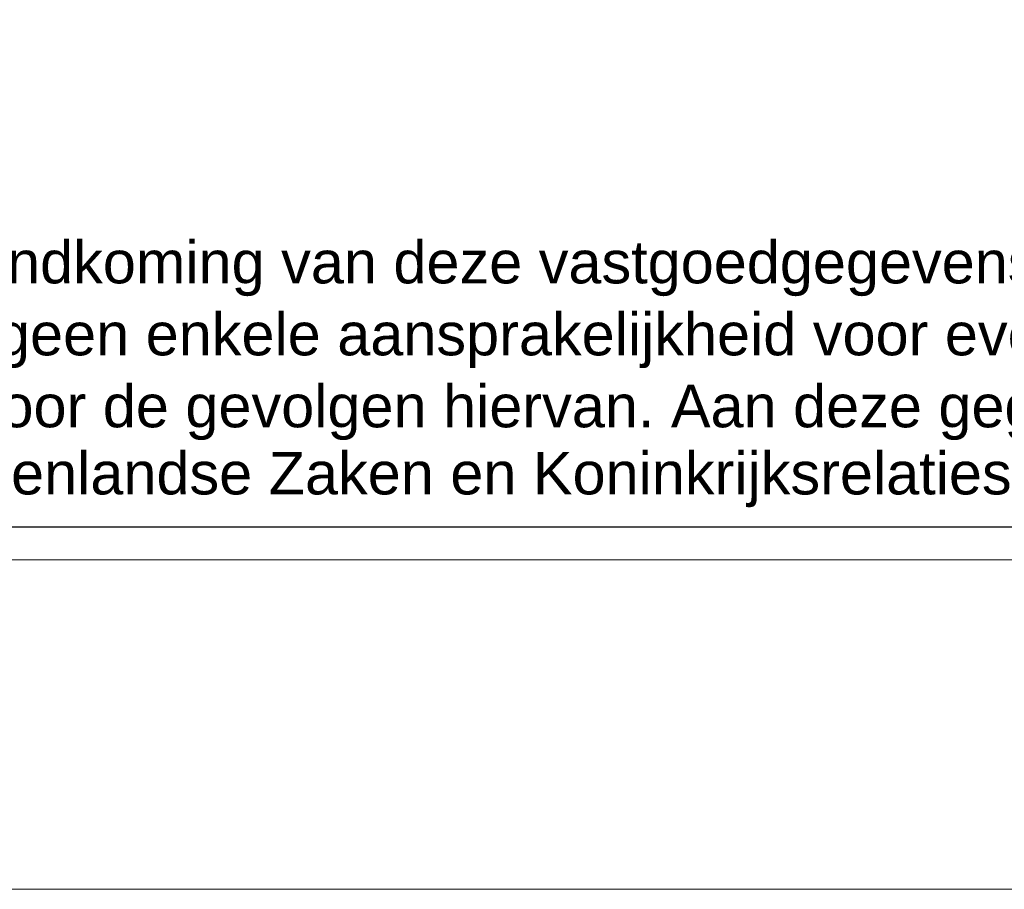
# Model space of a CAD drawing. Header units: millimetres. Extents: x 0 to 118800, y 0 to 84000.
# Tile 5 of 38: x 103062 to 109035, y 0 to 5278. Entities that reach past the tile are written whole.
import ezdxf

# ---------------------------------------------------------------- set-up
doc = ezdxf.new("R2010")
doc.units = ezdxf.units.MM
doc.layers.add('X-L0_C_afwerking', color=7, linetype='Continuous', lineweight=5)
doc.styles.add('DVD_ALG 1.8mm_RE', font='arial.ttf', dxfattribs={"height": 1.8})
doc.styles.add('DVD_ALG 2.5mm_RE', font='arial.ttf', dxfattribs={"height": 2.5})
doc.styles.add('DVD_ALG 3.5mm_BO', font='arialbd.ttf', dxfattribs={"height": 3.5})
doc.styles.add('DVD_ALG 5.0mm_BO', font='arialbd.ttf', dxfattribs={"height": 5})

# ---------------------------------------------------------------- blocks, each defined once
blk = doc.blocks.new('DVDVB_02_--_ A2-Basispl-liggend')
at = {"color": 7, "lineweight": 9}
for points in [[(-583, -11), (11, -11), (11, 409), (-583, 409)], [(-573, 399), (1, 399), (1, -1), (-573, -1)]]:
    blk.add_lwpolyline(points, close=True, dxfattribs=at)
at = {"color": 7, "lineweight": 25}
blk.add_lwpolyline([(-572, 398), (-572, 0), (0, 0), (0, 398)], close=True, dxfattribs=at)
at = {"color": 7, "linetype": 'Continuous', "lineweight": 0, "style": 'DVD_ALG 1.8mm_RE'}
blk.add_text('© Ministerie van Binnenlandse Zaken en Koninkrijksrelaties', height=1.29, dxfattribs=at).set_placement((-85.002, 0.983))
at = {"color": 7, "linetype": 'Continuous', "lineweight": 0, "insert": (-85.002, 2.631), "char_height": 1.29, "attachment_point": 7, "line_spacing_factor": 1.015384, "style": 'DVD_ALG 1.8mm_RE'}
blk.add_mtext('Hoewel aan de totstandkoming van deze vastgoedgegevens de uiterste zorg is besteed, aanvaardt het \\PRijksvastgoedbedrijf geen enkele aansprakelijkheid voor eventuele fouten, onduidelijkheden of onvol-\\Pkomenheden, noch voor de gevolgen hiervan. Aan deze gegevens kunnen geen rechten worden ontleend.', dxfattribs=at)
at = {"color": 7, "lineweight": 13}
for tag, p, height, style in [('TITEL', (-85, 90.18), 5, 'DVD_ALG 5.0mm_BO'), ('SUBTITEL', (-85, 76.18), 3.2, 'DVD_ALG 3.5mm_BO'), ('BOUWLAAGCODE', (-85, 66.161), 2.5, 'DVD_ALG 2.5mm_RE'), ('BOUWLAAGNAAM', (-70.606, 66.086), 2.5, 'DVD_ALG 2.5mm_RE'), ('GEBOUWCODE', (-85, 62.161), 2.5, 'DVD_ALG 2.5mm_RE'), ('GEBOUWNAAM', (-70.606, 62.086), 2.5, 'DVD_ALG 2.5mm_RE'), ('OBJECTCODE', (-85, 58.161), 2.5, 'DVD_ALG 2.5mm_RE'), ('OBJECTNAAM', (-70.606, 58.086), 2.5, 'DVD_ALG 2.5mm_RE'), ('SCHAAL', (-70.606, 48.191), 2, 'DVD_ALG 1.8mm_RE'), ('DATUM', (-70.608, 45.312), 2, 'DVD_ALG 1.8mm_RE'), ('BVO', (-78.553, 41.727), 1.5, 'DVD_ALG 1.8mm_RE'), ('NVO', (-50.394, 41.732), 1.5, 'DVD_ALG 1.8mm_RE')]:
    blk.add_attdef(tag, p, '', height=height, dxfattribs=dict(at, style=style))

msp = doc.modelspace()

# ---------------------------------------------------------------- block references
at = {"layer": 'X-L0_C_afwerking', "xscale": 200, "yscale": 200, "zscale": 200}
msp.add_blockref('DVDVB_02_--_ A2-Basispl-liggend', (116600, 2200), dxfattribs=at)

doc.saveas('drawing.dxf')
